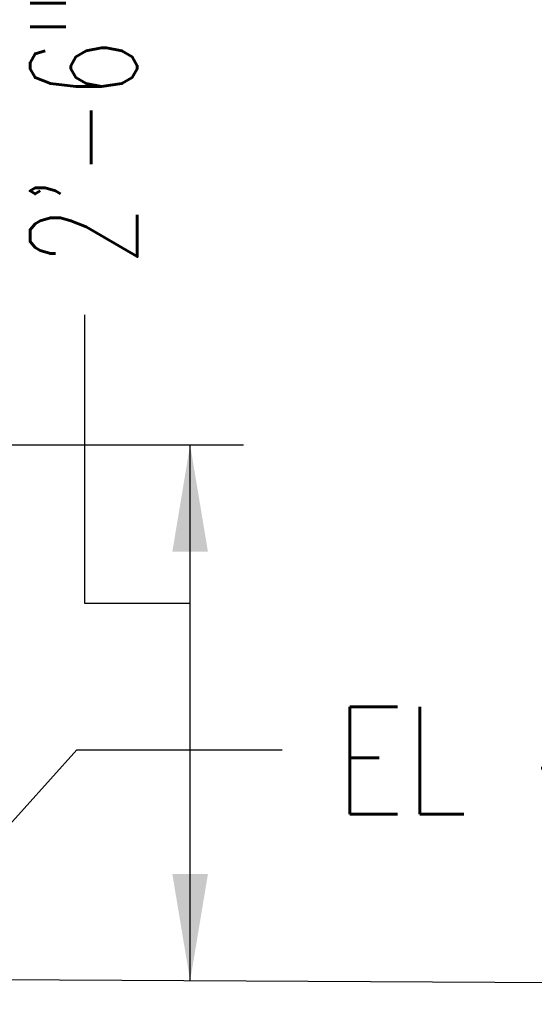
# Model space of a CAD drawing. Header units: inches. Extents: x -9715 to 32893, y -15613 to -1138.
# Tile 133 of 256: x 7299 to 7328, y -5672 to -5617. Entities that reach past the tile are written whole.
import ezdxf

# ---------------------------------------------------------------- set-up
doc = ezdxf.new("R2010")
doc.units = ezdxf.units.IN
doc.header["$MEASUREMENT"] = 0
for name, color, linetype in [('S-ANNO-DIMS', 2, 'Continuous'), ('S-ANNO-TEXT', 2, 'Continuous'), ('S1', 2, 'Continuous')]:
    doc.layers.add(name, color=color, linetype=linetype)
doc.styles.add('125', font='romans.shx', dxfattribs={"width": 0.8, "height": 2})

msp = doc.modelspace()

# ---------------------------------------------------------------- linework, layer by layer
at = {"layer": 'S-ANNO-DIMS'}
for p, q in [((7302.93105, -5649.17903), (7302.93105, -5633.01822)), ((7281.98478, -5640.29523), (7311.81587, -5640.29523)), ((7308.82783, -5670.29118), (7308.82783, -5640.29523)), ((7308.82783, -5649.17903), (7302.93105, -5649.17903)), ((7293.58574, -5667.22509), (7302.48113, -5657.36948)), ((7302.48113, -5657.36948), (7313.97822, -5657.36948))]:
    msp.add_line(p, q, dxfattribs=at)
for points in [[(7309.82384, -5646.27132), (7307.83181, -5646.27132), (7308.82783, -5640.29523)], [(7309.82384, -5664.31509), (7307.83181, -5664.31509), (7308.82783, -5670.29118)]]:
    msp.add_solid(points, dxfattribs=at)
at = {"layer": 'S1', "color": 3}
msp.add_line((7569.69834, -5671.59988), (7290.89956, -5670.20124), dxfattribs=at)

# ---------------------------------------------------------------- texts
at = {"layer": 'S-ANNO-TEXT', "style": '125', "width": 0.8}
msp.add_text('2\'-6"', height=6, rotation=90, dxfattribs=at).set_placement((7305.86639, -5630.38105))
msp.add_text('EL +0\'-3"', height=6, dxfattribs=at).set_placement((7316.94408, -5660.95272))

doc.saveas('drawing.dxf')
